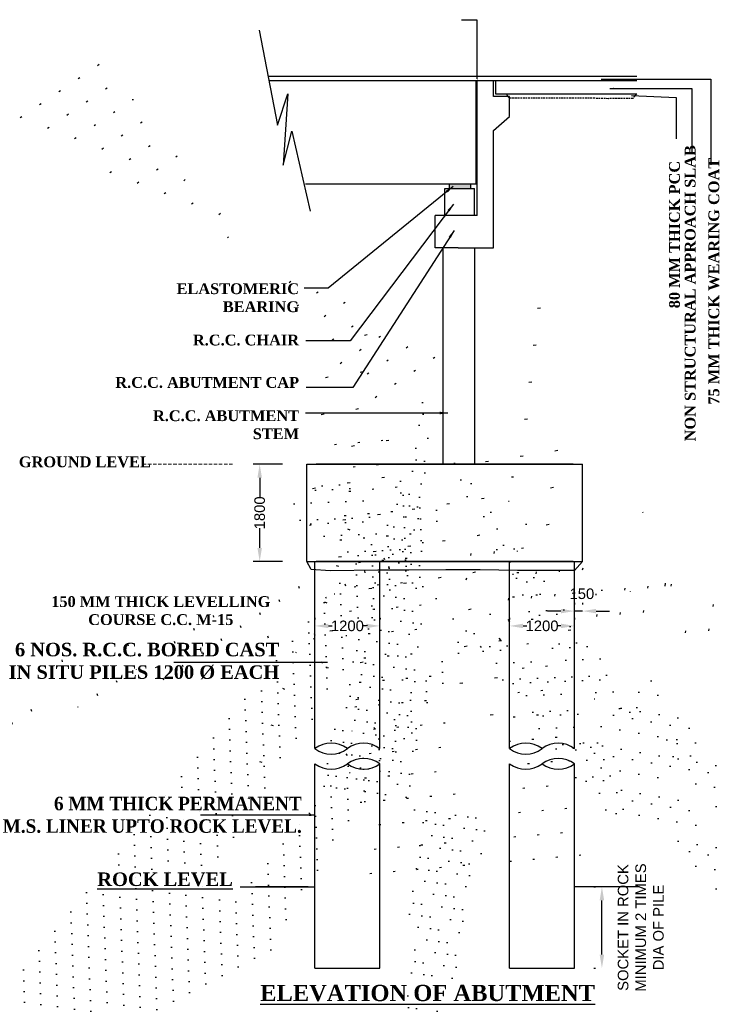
# Model space of a CAD drawing. Header units: inches. Extents: x -7742690772 to -3865980171, y -13316213144 to -6657882739.
# Tile 13 of 23: x -3867200432 to -3867174664, y -6658149193 to -6658112769. Entities that reach past the tile are written whole.
import ezdxf
from ezdxf import colors
from ezdxf.entities.mleader import LeaderData, LeaderLine
from ezdxf.math import Vec2, Vec3

# ---------------------------------------------------------------- set-up
doc = ezdxf.new("R2010")
doc.units = ezdxf.units.IN
doc.header["$MEASUREMENT"] = 0
doc.header["$PDMODE"] = 2
doc.header["$PDSIZE"] = 5
doc.linetypes.add('HIDDEN', pattern=[0.375, 0.25, -0.125])
doc.linetypes.add('HIDDEN2', pattern=[4.762499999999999, 3.175, -1.5875])
doc.layers.add('TEX', color=6, linetype='Continuous')
doc.layers.add('TEXT', color=7, linetype='Continuous')
doc.styles.add('dim', font='arial.ttf')
doc.styles.get("Standard").update_dxf_attribs({"font": 'timesbd.ttf', "height": 5})
doc.dimstyles.new('ISO-25', dxfattribs={"dimtxt": 200, "dimasz": 150, "dimexe": 240, "dimexo": 300, "dimgap": 0.02, "dimtad": 0, "dimdec": 0, "dimdsep": 46, "dimtxsty": 'Standard', "dimcen": 150, "dimclrd": 1, "dimclre": 1, "dimclrt": 1, "dimadec": 0, "dimazin": 0, "dimtfac": 1, "dimtdec": 0, "dimtmove": 2, "dimatfit": 3, "dimfxl": 240, "dimarcsym": 0})
doc.dimstyles.new('ISO-25-----.5', dxfattribs={"dimtxt": 240, "dimasz": 216, "dimexe": 300, "dimexo": 300, "dimgap": 0.02, "dimtad": 0, "dimtih": 1, "dimtoh": 1, "dimdec": 0, "dimlfac": 0.5, "dimdsep": 46, "dimtxsty": 'Standard', "dimcen": 192, "dimclrd": 1, "dimclre": 1, "dimclrt": 1, "dimadec": 0, "dimazin": 0, "dimtfac": 1, "dimtdec": 0, "dimtmove": 2, "dimatfit": 3, "dimfxl": 300, "dimarcsym": 0})

# ---------------------------------------------------------------- blocks, each defined once
blk = doc.blocks.new('*D156')
at = {"layer": 'Defpoints', "color": 0, "ltscale": 20, "transparency": 16777216}
for p in [(-3867191554.538963, -6658129212.427588), (-3867190409.93892, -6658129212.427588), (-3867190409.938922, -6658132812.427589)]:
    blk.add_point(p, dxfattribs=at)
at = {"layer": 'TEX', "color": 0, "lineweight": -2, "ltscale": 20, "transparency": 16777216}
for p, q in [((-3867190709.93892, -6658129212.427588), (-3867191794.538963, -6658129212.427588)), ((-3867191554.538963, -6658129712.427588), (-3867191554.538963, -6658130446.200221)), ((-3867191554.538963, -6658132312.427589), (-3867191554.538963, -6658131578.654956)), ((-3867190709.938922, -6658132812.427589), (-3867191794.538963, -6658132812.427589))]:
    blk.add_line(p, q, dxfattribs=at)
at = {"layer": 'TEX', "color": 0, "ltscale": 20, "transparency": 16777216}
for points in [[(-3867191637.872297, -6658129712.427588), (-3867191471.20563, -6658129712.427588), (-3867191554.538963, -6658129212.427588)], [(-3867191637.872297, -6658132312.427589), (-3867191471.20563, -6658132312.427589), (-3867191554.538963, -6658132812.427589)]]:
    blk.add_solid(points, dxfattribs=at)
at = {"layer": 'TEX', "color": 0, "ltscale": 20, "transparency": 16777216, "insert": (-3867191554.538964, -6658131012.427586), "char_height": 392, "attachment_point": 5, "rotation": 90, "style": 'dim'}
blk.add_mtext('1800', dxfattribs=at)
blk = doc.blocks.new('*D157')
at = {"layer": 'Defpoints', "color": 0, "ltscale": 20, "transparency": 16777216}
for p in [(-3867189509.938919, -6658135195.821888), (-3867187109.938921, -6658135195.821884), (-3867187109.938921, -6658135195.821886)]:
    blk.add_point(p, dxfattribs=at)
at = {"layer": 'TEX', "color": 0, "lineweight": -2, "ltscale": 20, "transparency": 16777216}
for p, q in [((-3867189509.938919, -6658134895.821888), (-3867189509.938919, -6658134955.821884)), ((-3867187109.938921, -6658134895.821886), (-3867187109.938921, -6658134955.821884)), ((-3867189009.938919, -6658135195.821884), (-3867188876.166287, -6658135195.821884)), ((-3867187609.938921, -6658135195.821884), (-3867187743.711553, -6658135195.821884))]:
    blk.add_line(p, q, dxfattribs=at)
at = {"layer": 'TEX', "color": 0, "ltscale": 20, "transparency": 16777216}
for points in [[(-3867189009.938919, -6658135112.488551), (-3867189009.938919, -6658135279.155217), (-3867189509.938919, -6658135195.821884)], [(-3867187609.938921, -6658135112.488551), (-3867187609.938921, -6658135279.155217), (-3867187109.938921, -6658135195.821884)]]:
    blk.add_solid(points, dxfattribs=at)
at = {"layer": 'TEX', "color": 0, "ltscale": 20, "transparency": 16777216, "insert": (-3867188309.93892, -6658135195.821884), "char_height": 392, "attachment_point": 5, "style": 'dim'}
blk.add_mtext('1200', dxfattribs=at)
blk = doc.blocks.new('*D158')
at = {"layer": 'Defpoints', "color": 0, "ltscale": 20, "transparency": 16777216}
for p in [(-3867182309.938919, -6658135195.821879), (-3867182309.938919, -6658135195.821881), (-3867179909.93892, -6658135195.821883)]:
    blk.add_point(p, dxfattribs=at)
at = {"layer": 'TEX', "color": 0, "lineweight": -2, "ltscale": 20, "transparency": 16777216}
for p, q in [((-3867182309.938919, -6658134895.821881), (-3867182309.938919, -6658134955.821879)), ((-3867179909.93892, -6658134895.821883), (-3867179909.93892, -6658134955.821879)), ((-3867181809.938919, -6658135195.821879), (-3867181676.166286, -6658135195.821879)), ((-3867180409.93892, -6658135195.821879), (-3867180543.711553, -6658135195.821879))]:
    blk.add_line(p, q, dxfattribs=at)
at = {"layer": 'TEX', "color": 0, "ltscale": 20, "transparency": 16777216}
for points in [[(-3867181809.938919, -6658135112.488546), (-3867181809.938919, -6658135279.155212), (-3867182309.938919, -6658135195.821879)], [(-3867180409.93892, -6658135112.488546), (-3867180409.93892, -6658135279.155212), (-3867179909.93892, -6658135195.821879)]]:
    blk.add_solid(points, dxfattribs=at)
at = {"layer": 'TEX', "color": 0, "ltscale": 20, "transparency": 16777216, "insert": (-3867181109.93892, -6658135195.821879), "char_height": 392, "attachment_point": 5, "style": 'dim'}
blk.add_mtext('1200', dxfattribs=at)
blk = doc.blocks.new('*D159')
at = {"layer": 'Defpoints', "color": 0, "ltscale": 20, "transparency": 16777216}
for p in [(-3867179909.938921, -6658134647.296046), (-3867179909.938921, -6658134647.296046), (-3867179609.938922, -6658134647.296046)]:
    blk.add_point(p, dxfattribs=at)
at = {"layer": 'TEX', "color": 0, "lineweight": -2, "ltscale": 20, "transparency": 16777216}
for p, q in [((-3867179909.938921, -6658134347.296046), (-3867179909.938921, -6658134407.296046)), ((-3867179609.938922, -6658134347.296046), (-3867179609.938922, -6658134407.296046)), ((-3867180409.938921, -6658134647.296046), (-3867180909.938921, -6658134647.296046)), ((-3867179609.938922, -6658134647.296046), (-3867179909.938921, -6658134647.296046)), ((-3867179109.938922, -6658134647.296046), (-3867178609.938922, -6658134647.296046))]:
    blk.add_line(p, q, dxfattribs=at)
at = {"layer": 'TEX', "color": 0, "ltscale": 20, "transparency": 16777216}
for points in [[(-3867180409.938921, -6658134563.962713), (-3867180409.938921, -6658134730.629379), (-3867179909.938921, -6658134647.296046)], [(-3867179109.938922, -6658134563.962713), (-3867179109.938922, -6658134730.629379), (-3867179609.938922, -6658134647.296046)]]:
    blk.add_solid(points, dxfattribs=at)
at = {"layer": 'TEX', "color": 0, "ltscale": 20, "transparency": 16777216, "insert": (-3867179637.217465, -6658134007.595298), "char_height": 392, "attachment_point": 5, "style": 'dim'}
blk.add_mtext('150', dxfattribs=at)
blk = doc.blocks.new('*D160')
at = {"layer": 'Defpoints', "color": 0, "ltscale": 20, "transparency": 16777216}
for p in [(-3867178895.338965, -6658144852.427573), (-3867178895.338927, -6658144852.427573), (-3867178895.338927, -6658147852.427571)]:
    blk.add_point(p, dxfattribs=at)
at = {"layer": 'TEX', "color": 0, "lineweight": -2, "ltscale": 20, "transparency": 16777216}
for p, q in [((-3867179195.338927, -6658144852.427573), (-3867179135.338965, -6658144852.427573)), ((-3867178895.338965, -6658147352.427571), (-3867178895.338965, -6658145352.427573)), ((-3867179195.338927, -6658147852.427571), (-3867179135.338965, -6658147852.427571))]:
    blk.add_line(p, q, dxfattribs=at)
at = {"layer": 'TEX', "color": 0, "ltscale": 20, "transparency": 16777216}
for points in [[(-3867178978.672298, -6658145352.427573), (-3867178812.005631, -6658145352.427573), (-3867178895.338965, -6658144852.427573)], [(-3867178978.672298, -6658147352.427571), (-3867178812.005631, -6658147352.427571), (-3867178895.338965, -6658147852.427571)]]:
    blk.add_solid(points, dxfattribs=at)
at = {"layer": 'TEX', "color": 0, "ltscale": 20, "transparency": 16777216, "insert": (-3867177456.774792, -6658146352.427569), "char_height": 392, "width": 5353.865606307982, "attachment_point": 5, "rotation": 90, "style": 'dim'}
blk.add_mtext('SOCKET IN ROCK\\PMINIMUM 2 TIMES DIA OF PILE', dxfattribs=at)

msp = doc.modelspace()

# ---------------------------------------------------------------- hatches: boundary and pattern name
at = {"linetype": 'Continuous', "ltscale": 0.05}
h = msp.add_hatch(dxfattribs=at)
h.set_pattern_fill('AR-CONC', scale=120, style=0)
h.set_pattern_definition([(130, (-11613207030.57256, 6657430398.745161), (-860.7122191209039, -75.30256197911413), [89.99999999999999, -989.9999999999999]), (185, (-11613207030.57256, 6657430398.745161), (166.5016003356, 902.6305604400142), [71.99999999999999, -791.9999999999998]), (79.54860000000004, (-11613207102.29858, 6657430392.469954), (-694.2112580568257, 827.3274504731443), [76.48822799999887, -841.3705343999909]), (133.8157999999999, (-11613207030.57256, 6657430638.745161), (-1280.689258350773, -198.6228171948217), [135, -1485]), (83.36440000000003, (-11613207137.29666, 6657430622.193193), (-1121.595246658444, 1168.94144508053), [114.7323455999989, -1262.055599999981]), (188.8158, (-11613207030.57256, 6657430638.745161), (-1121.594334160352, 1168.942321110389), [107.9999999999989, -1187.999999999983]), (159, (-11613207150.57256, 6657430578.745161), (-716.2884625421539, -483.1426687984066), [89.99999999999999, -989.9999999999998]), (214, (-11613207150.57256, 6657430578.745161), (-291.978398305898, 870.1800540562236), [71.9999999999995, -791.9999999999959]), (108.5485999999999, (-11613207210.26324, 6657430538.483232), (-1008.267154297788, 387.0365960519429), [76.48822799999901, -841.370534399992]), (142.5, (-11613207030.57256, 6657430398.745161), (-14.5918263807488, 399.4726245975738), [0, -782.3999999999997, 0, -803.9999999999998, 0, -794.9999999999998]), (172.5, (-11613207030.57256, 6657430398.745161), (-315.6834449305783, 473.2940542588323), [0, -458.3999999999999, 0, -764.3999999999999, 0, -302.9999999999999]), (212.5000000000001, (-11613206762.97256, 6657430398.745161), (-640.5869234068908, -27.06584608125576), [0, -299.9999999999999, 0, -935.9999999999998, 0, -1242]), (222.5, (-11613206642.97256, 6657430398.745161), (-699.8234032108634, 120.1259787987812), [0, -389.9999999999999, 0, -621.5999999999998, 0, -881.9999999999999])])
h.paths.add_polyline_path([(-3867179609.938922, -6658132812.427582), (-3867179909.93892, -6658133144.980602), (-3867180599.93892, -6658133132.427582), (-3867181859.938936, -6658133112.427584), (-3867183299.938849, -6658133112.427582), (-3867184679.938925, -6658133132.427582), (-3867186199.938949, -6658133092.427584), (-3867188419.938921, -6658133192.427584), (-3867188779.938919, -6658133112.427582), (-3867189169.695018, -6658133064.622704), (-3867189809.938892, -6658132812.427582)])
at = {"layer": 'TEX', "linetype": 'Continuous', "lineweight": -2, "ltscale": 20}
msp.add_hatch(color=7, dxfattribs=at).paths.add_polyline_path([(-3867183745.93892, -6658118852.427583), (-3867184549.93892, -6658118852.427583), (-3867184549.93892, -6658119012.427583), (-3867183745.93892, -6658119012.427583)])

# ---------------------------------------------------------------- linework, layer by layer
at = {"color": 7, "ltscale": 20}
for p, q in [((-3867191239.598011, -6658114862.427581), (-3867177609.938914, -6658114862.427581)), ((-3867191210.620738, -6658115012.427581), (-3867177609.938914, -6658115012.427581)), ((-3867183549.938919, -6658118852.427583), (-3867183549.938919, -6658115012.427581)), ((-3867183509.938919, -6658120012.427581), (-3867183509.938919, -6658115012.427581)), ((-3867182829.93892, -6658115012.427581), (-3867182829.93892, -6658115512.427579)), ((-3867182829.93892, -6658115512.427579), (-3867177609.938914, -6658115512.427581)), ((-3867182909.938919, -6658121212.427581), (-3867182909.93892, -6658116862.53176)), ((-3867183549.938919, -6658118852.427583), (-3867189859.66865, -6658118852.427583)), ((-3867184709.93892, -6658120012.427583), (-3867184709.93892, -6658119012.427583)), ((-3867184709.93892, -6658119012.427583), (-3867183609.93892, -6658119012.427583)), ((-3867183609.93892, -6658120012.427583), (-3867183609.93892, -6658119012.427583)), ((-3867183509.938919, -6658120012.427581), (-3867185059.93892, -6658120012.427583)), ((-3867185059.93892, -6658121212.427583), (-3867185059.93892, -6658120012.427583)), ((-3867184809.93892, -6658121212.427583), (-3867185059.93892, -6658121212.427583)), ((-3867184209.93892, -6658121212.427583), (-3867184809.93892, -6658121212.427583)), ((-3867184209.93892, -6658121212.427583), (-3867183609.938918, -6658121212.427581)), ((-3867183609.938918, -6658121212.427581), (-3867183609.93892, -6658129212.427583)), ((-3867183609.938919, -6658121212.427581), (-3867182909.938919, -6658121212.427581)), ((-3867179959.93892, -6658129212.427582), (-3867189459.93892, -6658129212.427582)), ((-3867179959.93892, -6658132812.427582), (-3867189459.93892, -6658132812.427582))]:
    msp.add_line(p, q, dxfattribs=at)
at = {"ltscale": 20}
for p, q in [((-3867184777.931948, -6658121212.427585), (-3867184777.931948, -6658129212.427582)), ((-3867189109.93892, -6658129212.42758), (-3867186909.93892, -6658129212.427583))]:
    msp.add_line(p, q, dxfattribs=at)
at = {"color": 7}
for p, q in [((-3867189809.938921, -6658129212.427583), (-3867179609.938919, -6658129212.427582)), ((-3867189809.938921, -6658132812.427588), (-3867189809.938921, -6658129212.427584)), ((-3867179609.938921, -6658132812.427584), (-3867179609.938918, -6658129212.427582)), ((-3867189809.93892, -6658132812.427587), (-3867179609.938922, -6658132812.427582)), ((-3867189509.938921, -6658139735.821888), (-3867189509.938921, -6658132812.427588)), ((-3867187109.938922, -6658139735.821896), (-3867187109.938921, -6658132812.427588)), ((-3867182309.938921, -6658139735.821883), (-3867182309.93892, -6658132812.427577)), ((-3867179909.938921, -6658139735.821893), (-3867179909.93892, -6658132812.427581)), ((-3867189509.938923, -6658147852.427589), (-3867189509.938921, -6658140295.821892)), ((-3867187109.938923, -6658147852.427589), (-3867187109.938922, -6658140295.821892)), ((-3867182309.938923, -6658147852.427579), (-3867182309.938921, -6658140295.82302)), ((-3867179909.938923, -6658147852.427583), (-3867179909.938921, -6658140295.821889)), ((-3867192280.20095, -6658144852.427589), (-3867189509.938923, -6658144852.427591)), ((-3867189765.09813, -6658144852.036689), (-3867191708.059374, -6658144852.036693)), ((-3867177509.938923, -6658144852.427586), (-3867179909.938922, -6658144852.427585)), ((-3867189509.938923, -6658147852.427589), (-3867187109.938922, -6658147852.427588)), ((-3867182309.938923, -6658147852.427585), (-3867179909.938923, -6658147852.427583))]:
    msp.add_line(p, q, dxfattribs=at)
for centre, radius, start, end in [((-3867188909.938918, -6658140535.228987), 999.5257386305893, 53.10972106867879, 126.8902789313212), ((-3867187709.938927, -6658140535.228987), 999.5257381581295, 52.76006740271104, 126.8902789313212), ((-3867181709.93892, -6658140535.228982), 999.5257386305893, 53.10972106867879, 126.8902789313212), ((-3867180509.938928, -6658140535.228982), 999.5257381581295, 52.76006740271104, 126.8902789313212), ((-3867188909.938918, -6658138936.414797), 999.5257387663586, 233.1096992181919, 306.890300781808), ((-3867181709.93892, -6658138936.414792), 999.5257387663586, 233.1096992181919, 306.890300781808), ((-3867187709.938926, -6658141095.228983), 999.5257385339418, 53.10964456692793, 126.8903554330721), ((-3867180509.938927, -6658141095.228978), 999.5257385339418, 53.10964456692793, 126.8903554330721), ((-3867188909.938918, -6658139496.415934), 999.5257385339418, 233.109644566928, 306.890355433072), ((-3867187709.938926, -6658139496.414793), 999.5257387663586, 233.1096992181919, 306.890300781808), ((-3867181709.93892, -6658139496.415929), 999.5257385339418, 233.109644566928, 306.890355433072), ((-3867180509.938927, -6658139496.414788), 999.5257387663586, 233.1096992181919, 306.890300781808)]:
    msp.add_arc(centre, radius, start, end, dxfattribs=at)
at = {"layer": 'TEX', "color": 7, "ltscale": 20}
msp.add_line((-3867182909.93892, -6658115612.427581), (-3867182909.93892, -6658115012.427581), dxfattribs=at)
for points in [[(-3867191569.93892, -6658113152.427581), (-3867190889.93892, -6658116672.427581), (-3867190509.93892, -6658115512.427581), (-3867190689.93892, -6658118152.427581), (-3867190369.93892, -6658116892.427581), (-3867189689.93892, -6658119852.427581)], [(-3867179609.938921, -6658132812.427584), (-3867179909.93892, -6658133144.980602), (-3867182020.441754, -6658133141.986719), (-3867183399.993933, -6658133118.518984), (-3867184669.920706, -6658133123.541945), (-3867186039.902492, -6658133134.656307), (-3867187178.853548, -6658133136.522835), (-3867188947.110215, -6658133156.342622), (-3867189647.07642, -6658133108.429822), (-3867189809.93892, -6658132812.427587)]]:
    msp.add_lwpolyline(points, dxfattribs=at)
at = {"layer": 'TEX', "color": 7, "linetype": 'Continuous', "ltscale": 20}
msp.add_lwpolyline([(-3867182909.93892, -6658116862.53176), (-3867182309.93892, -6658116346.301969), (-3867182309.93892, -6658115612.427581), (-3867182909.93892, -6658115612.427581), (-3867182909.93892, -6658115612.427581)], dxfattribs=at)
at = {"layer": 'TEX', "color": 7, "linetype": 'HIDDEN2', "ltscale": 20}
msp.add_lwpolyline([(-3867177609.938915, -6658115512.427583), (-3867177750.019876, -6658115682.318698), (-3867178349.998193, -6658115687.123609), (-3867178669.891105, -6658115690.69847), (-3867179169.751547, -6658115676.875623), (-3867179953.938914, -6658115667.427583), (-3867181273.938914, -6658115667.427583), (-3867182173.938914, -6658115667.427583), (-3867182313.938914, -6658115667.427583), (-3867182373.938914, -6658115607.427583), (-3867182408.938916, -6658115512.427583)], dxfattribs=at)
at = {"layer": 'TEX', "color": 7, "ltscale": 20}
msp.add_lwpolyline([(-3867183745.93892, -6658118852.427583), (-3867184549.93892, -6658118852.427583), (-3867184549.93892, -6658119012.427583), (-3867183745.93892, -6658119012.427583)], close=True, dxfattribs=at)
at = {"layer": 'TEXT', "color": 7, "linetype": 'HIDDEN', "lineweight": 13, "ltscale": 500}
msp.add_line((-3867192561.965816, -6658129211.86515), (-3867195904.373285, -6658129211.865149), dxfattribs=at)

# ---------------------------------------------------------------- texts
at = {"color": 7, "char_height": 500, "attachment_point": 3}
for s, insert, width in [('6 NOS. R.C.C. BORED CAST IN SITU PILES 1200 %%C EACH', (-3867190830.21406, -6658135819.572428), 10151.48855973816), ('6 MM THICK PERMANENT\\P M.S. LINER UPTO ROCK LEVEL.', (-3867189997.719131, -6658141515.430995), 13177.03386117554), ('{\\LROCK LEVEL }', (-3867192547.827032, -6658144315.82188), 10799.796427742)]:
    msp.add_mtext(s, dxfattribs=dict(at, insert=insert, width=width))
at = {"layer": 'TEXT', "color": 7, "char_height": 399.9999999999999, "width": 10799.7964, "attachment_point": 8, "rotation": 90.00000000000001}
for s, insert in [('NON STRUCTURAL APPROACH SLAB', (-3867175426.836439, -6658122888.776387)), ('80 MM THICK PCC', (-3867176006.836439, -6658120718.776387)), ('75 MM THICK WEARING COAT', (-3867174546.264291, -6658122444.158151))]:
    msp.add_mtext(s, dxfattribs=dict(at, insert=insert))
at = {"layer": 'TEXT', "color": 7}
for s, insert, char_height, width, attachment_point in [('ELASTOMERIC BEARING ', (-3867190097.952929, -6658122520.126317), 399.9999999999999, 5102.805599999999, 3), ('R.C.C. CHAIR', (-3867190097.952929, -6658124419.215331), 399.9999999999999, 5102.805599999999, 3), ('R.C.C. ABUTMENT CAP', (-3867190097.952929, -6658125988.103335), 399.9999999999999, 6438.035550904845, 3), ('R.C.C. ABUTMENT STEM', (-3867190097.952929, -6658127219.465112), 399.9999999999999, 6715.541917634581, 3), ('{\\C0;GROUND LEVEL}', (-3867200463.935573, -6658128925.747586), 399.9999999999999, 5102.805599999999, 1), ('150 MM THICK LEVELLING COURSE C.C. M-15', (-3867195213.343998, -6658134094.919154), 399.9999999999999, 10000.5854, 2), ('{\\LELEVATION OF ABUTMENT }', (-3867179151.240972, -6658148473.117126), 599.9999999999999, 12681.60874321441, 3)]:
    msp.add_mtext(s, dxfattribs=dict(at, insert=insert, char_height=char_height, width=width, attachment_point=attachment_point))

# ---------------------------------------------------------------- dimensions: what is measured, and where the dimension line sits
at = {"layer": 'TEX', "color": 0, "ltscale": 20}
for base, p1, p2, angle, text, picture, middle in [((-3867191554.538963, -6658129212.427588), (-3867190409.93892, -6658132812.427586), (-3867190409.938918, -6658129212.427584), 90, '1800', '*D156', (-3867191554.538964, -6658131012.427586)), ((-3867182309.938919, -6658135195.821879), (-3867179909.93892, -6658135195.821883), (-3867182309.938919, -6658135195.821881), 180, '1200', '*D158', (-3867181109.93892, -6658135195.821879))]:
    dim = msp.add_linear_dim(base=base, p1=p1, p2=p2, angle=angle, text=text, dimstyle='ISO-25', override={"dimtxt": 392, "dimasz": 500, "dimlfac": 0.5, "dimtxsty": 'dim', "dimclrd": 0, "dimclre": 0, "dimclrt": 0}, dxfattribs=at)
    dim.commit()
    dim.dimension.update_dxf_attribs({"geometry": picture, "text_midpoint": middle})
dim = msp.add_linear_dim(base=(-3867179909.938921, -6658134647.296046), p1=(-3867179609.938922, -6658134647.296046), p2=(-3867179909.938921, -6658134647.296046), angle=180, dimstyle='ISO-25', override={"dimtxt": 392, "dimasz": 500, "dimlfac": 0.5, "dimtxsty": 'dim', "dimclrd": 0, "dimclre": 0, "dimclrt": 0}, dxfattribs=at)
dim.commit()
dim.dimension.update_dxf_attribs({"geometry": '*D159', "text_midpoint": (-3867179637.217465, -6658134007.595298), "dimtype": 160})
dim = msp.add_linear_dim(base=(-3867187109.938921, -6658135195.821884), p1=(-3867189509.938919, -6658135195.821888), p2=(-3867187109.938921, -6658135195.821886), text='1200', dimstyle='ISO-25', override={"dimtxt": 392, "dimasz": 500, "dimlfac": 0.5, "dimtxsty": 'dim', "dimclrd": 0, "dimclre": 0, "dimclrt": 0}, dxfattribs=at)
dim.commit()
dim.dimension.update_dxf_attribs({"geometry": '*D157', "text_midpoint": (-3867188309.93892, -6658135195.821884)})
dim = msp.add_linear_dim(base=(-3867178895.338965, -6658144852.427573), p1=(-3867178895.338925, -6658147852.427567), p2=(-3867178895.338925, -6658144852.427569), angle=90, text='SOCKET IN ROCK\\PMINIMUM 2 TIMES DIA OF PILE', dimstyle='ISO-25', override={"dimtxt": 392, "dimasz": 500, "dimlfac": 0.5, "dimtxsty": 'dim', "dimclrd": 0, "dimclre": 0, "dimclrt": 0}, dxfattribs=at)
dim.commit()
dim.dimension.update_dxf_attribs({"geometry": '*D160', "text_midpoint": (-3867177456.774792, -6658146352.427569), "dimtype": 160})

# ---------------------------------------------------------------- leaders
at = {"color": 7}
for points in [[(-3867189045.098129, -6658136545.554541), (-3867194728.825267, -6658136545.554541)], [(-3867189509.938922, -6658142197.431692), (-3867193743.944199, -6658142197.431692)]]:
    msp.add_leader(points, dimstyle='ISO-25-----.5', override={"dimclrd": 7}, dxfattribs=at)
at = {"ltscale": 20}
ml = msp.add_multileader_mtext('Standard', dxfattribs=at)
ml.set_content('', color=256)
ml.set_leader_properties()
ml.build(insert=Vec2(0, 0))
ml.multileader.update_dxf_attribs({"has_dogleg": 0, "text_right_attachment_type": 6, "dogleg_length": 0.36, "arrow_head_size": 50})
ctx = ml.context
ctx.base_point, ctx.char_height, ctx.arrow_head_size, ctx.landing_gap_size, ctx.plane_origin = Vec3(-3867184085.591467, -6658112778.990137), 20, 50, 0.09, Vec3(-3867183509.938919, -6658115012.427581)
ctx.right_attachment, ctx.text_align_type = 6, 2
notes = []
notes.append((ctx, [(0, (1, 1, 0), (-3867184085.051467, -6658112788.990137), (-1, 0), 0.36, [(0, [(-3867183509.938919, -6658115012.427581), (-3867183509.938919, -6658112788.990137)], 0, [])])]))
ctx.mtext.insert, ctx.mtext.alignment, ctx.mtext.flow_direction = Vec3(-3867184085.501467, -6658112768.990137), 3, 5
at = {"layer": 'TEX', "color": 7, "ltscale": 20}
for points, override in [([(-3867178923.674856, -6658114970.892388), (-3867174863.674856, -6658114970.892388), (-3867174863.674856, -6658118140.996568)], {"dimgap": 0.02, "dimtad": 0, "dimclrd": 7}), ([(-3867178603.674856, -6658115310.892388), (-3867175563.674856, -6658115310.892388), (-3867175563.674856, -6658117660.996568)], {"dimgap": 0.02, "dimtad": 0, "dimclrd": 7}), ([(-3867177803.674857, -6658115574.023923), (-3867176143.674856, -6658115650.892388), (-3867176143.674856, -6658117180.996568)], {"dimgap": 0.02, "dimtad": 0, "dimclrd": 7}), ([(-3867184401.415453, -6658118939.193877), (-3867189024.01797, -6658122699.213857), (-3867189907.183325, -6658122699.213857)], {"dimasz": 300, "dimclrd": 7}), ([(-3867184388.000609, -6658119597.488772), (-3867188213.789572, -6658124651.343125), (-3867189843.904808, -6658124651.343125)], {"dimasz": 300, "dimclrd": 7}), ([(-3867184359.516008, -6658120563.329234), (-3867188106.168015, -6658126375.597383), (-3867189837.543672, -6658126375.597383)], {"dimasz": 300, "dimclrd": 7}), ([(-3867184592.95935, -6658127318.72577), (-3867189860.027862, -6658127318.72577)], {"dimasz": 300, "dimclrd": 7})]:
    msp.add_leader(points, dimstyle='ISO-25', override=override, dxfattribs=at)
for ctx, leaders in notes:
    for number, flags, end, landing, length, lines in leaders:
        leader = LeaderData()
        leader.index, (leader.has_last_leader_line, leader.has_dogleg_vector, leader.attachment_direction) = number, flags
        leader.last_leader_point, leader.dogleg_vector, leader.dogleg_length = Vec3(end), Vec3(landing), length
        for number, points, colour, breaks in lines:
            line = LeaderLine()
            line.index, line.vertices, line.color, line.breaks = number, Vec3.list(points), colors.encode_raw_color(colour), breaks
            leader.lines.append(line)
        ctx.leaders.append(leader)

doc.saveas('drawing.dxf')
